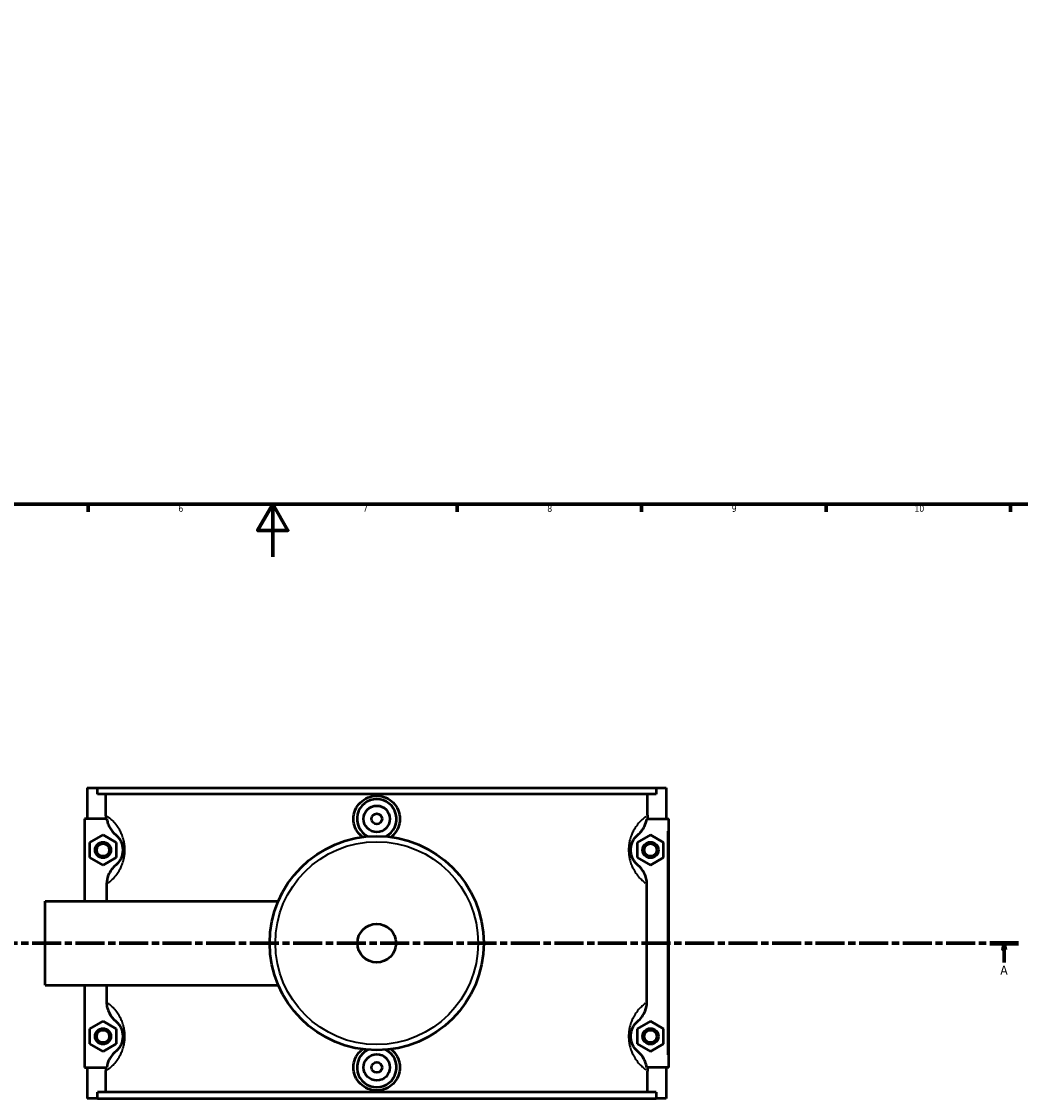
# Model space of a CAD drawing. Header units: millimetres. Extents: x 0 to 968, y -206 to 1211.
# Tile 3 of 8: x 325 to 705, y -206 to 203. Entities that reach past the tile are written whole.
import ezdxf

# ---------------------------------------------------------------- set-up
doc = ezdxf.new("R2010")
doc.units = ezdxf.units.MM
doc.linetypes.add('CHAIN', pattern=[0.3543, 0.2362, -0.0295, 0.0591, -0.0295])
for name, color, linetype, lineweight in [('Border (ISO)', 7, 'Continuous', 70), ('Section Line (ISO)', 7, 'CHAIN', 70), ('Visible (ISO)', 7, 'Continuous', 50), ('Visible Narrow (ISO)', 7, 'Continuous', 35)]:
    doc.layers.add(name, color=color, linetype=linetype, lineweight=lineweight)
doc.styles.add('Label Text (ISO)', font='tahoma.ttf')
doc.styles.add('Note Text (ISO)', font='tahoma.ttf')

# ---------------------------------------------------------------- blocks, each defined once
blk = doc.blocks.new('Borders Default Border')
at = {"layer": 'Border (ISO)'}
for p, q in [((350.42, 20), (350.42, 17.1)), ((490.58, 20), (490.58, 17.1)), ((560.67, 20), (560.67, 17.1)), ((630.75, 20), (630.75, 17.1)), ((700.83, 20), (700.83, 17.1))]:
    blk.add_line(p, q, dxfattribs=at)
at = {"layer": 'Border (ISO)', "flags": 128}
for points in [[(20, 20), (20, 574), (821, 574), (821, 20), (20, 20)], [(420.5, 0), (420.5, 20), (414.73, 10), (426.27, 10), (420.5, 20)]]:
    blk.add_lwpolyline(points, dxfattribs=at)
at = {"layer": 'Border (ISO)', "color": 232, "true_color": 0xca0064, "char_height": 2.5, "attachment_point": 7, "style": 'Note Text (ISO)'}
for s, insert in [('6', (384.66, 17.05)), ('7', (454.77, 17.1)), ('8', (524.81, 17.04)), ('9', (594.88, 17.05)), ('10', (664.29, 17.05))]:
    blk.add_mtext(s, dxfattribs=dict(at, insert=insert))
blk = doc.blocks.new('2dTransSection0')
at = {"layer": 'Section Line (ISO)', "linetype": 'CHAIN', "ltscale": 46.681}
blk.add_line((279.45, -146.75), (703.87, -146.75), dxfattribs=at)
at = {"layer": 'Section Line (ISO)', "linetype": 'Continuous', "lineweight": 140}
for p, q in [((279.45, -146.75), (290.39, -146.75)), ((692.93, -146.75), (703.87, -146.75))]:
    blk.add_line(p, q, dxfattribs=at)
at = {"layer": 'Section Line (ISO)', "linetype": 'Continuous'}
for p, q in [((284.92, -146.75), (284.42, -149.25)), ((284.92, -149.25), (284.92, -146.75)), ((285.42, -149.25), (284.92, -146.75)), ((698.4, -146.75), (697.9, -149.25)), ((698.4, -149.25), (698.4, -146.75)), ((698.9, -149.25), (698.4, -146.75)), ((284.42, -149.25), (285.42, -149.25)), ((284.92, -154.16), (284.92, -149.25)), ((697.9, -149.25), (698.9, -149.25)), ((698.4, -154.16), (698.4, -149.25))]:
    blk.add_line(p, q, dxfattribs=at)
at = {"layer": 'Section Line (ISO)', "linetype": 'Continuous', "flags": 128}
for points in [[(285.42, -149.25), (284.92, -146.75), (284.42, -149.25), (285.42, -149.25)], [(698.9, -149.25), (698.4, -146.75), (697.9, -149.25), (698.9, -149.25)]]:
    blk.add_lwpolyline(points, dxfattribs=at)
at = {"layer": 'Section Line (ISO)'}
for points in [[(285.42, -149.25), (284.92, -146.75), (284.42, -149.25), (285.42, -149.25)], [(698.9, -149.25), (698.4, -146.75), (697.9, -149.25), (698.9, -149.25)]]:
    blk.add_solid(points, dxfattribs=at)
at = {"layer": 'Section Line (ISO)', "char_height": 3.5, "attachment_point": 7, "style": 'Label Text (ISO)'}
for insert in [(283.43, -158.75), (696.91, -158.75)]:
    blk.add_mtext('A', dxfattribs=dict(at, insert=insert))

msp = doc.modelspace()

# ---------------------------------------------------------------- linework, layer by layer
at = {"layer": 'Visible (ISO)'}
for p, q in [((350.031, -87.754), (350.031, -99.554)), ((350.031, -87.754), (353.932, -87.754)), ((353.932, -87.754), (566.131, -87.754)), ((353.932, -90.114), (353.932, -87.754)), ((566.131, -87.754), (566.131, -90.114)), ((566.131, -87.754), (570.031, -87.754)), ((570.031, -87.754), (570.031, -99.554)), ((566.131, -90.114), (353.932, -90.114)), ((357.163, -98.172), (357.163, -90.114)), ((562.899, -98.172), (562.899, -90.114)), ((357.47, -99.554), (349.031, -99.554)), ((349.031, -99.554), (349.031, -130.754)), ((562.592, -99.554), (570.531, -99.554)), ((570.531, -99.554), (571.031, -99.554)), ((571.031, -193.954), (571.031, -99.554)), ((351.031, -108.467), (356.031, -105.581)), ((356.031, -105.581), (361.031, -108.467)), ((564.031, -105.581), (559.031, -108.467)), ((569.031, -108.467), (564.031, -105.581)), ((351.031, -114.241), (351.031, -108.467)), ((361.031, -108.467), (361.031, -114.241)), ((559.031, -108.467), (559.031, -114.241)), ((569.031, -114.241), (569.031, -108.467)), ((356.031, -117.128), (351.031, -114.241)), ((361.031, -114.241), (356.031, -117.128)), ((559.031, -114.241), (564.031, -117.128)), ((564.031, -117.128), (569.031, -114.241)), ((357.387, -124.379), (357.387, -130.754)), ((562.675, -169.129), (562.675, -124.379)), ((334.031, -162.754), (334.031, -130.754)), ((334.031, -130.754), (422.644, -130.754)), ((334.031, -162.754), (422.644, -162.754)), ((349.031, -162.754), (349.031, -193.954)), ((357.387, -162.754), (357.387, -169.129)), ((351.031, -179.267), (356.031, -176.381)), ((351.031, -185.041), (351.031, -179.267)), ((356.031, -176.381), (361.031, -179.267)), ((361.031, -179.267), (361.031, -185.041)), ((564.031, -176.381), (559.031, -179.267)), ((559.031, -179.267), (559.031, -185.041)), ((569.031, -179.267), (564.031, -176.381)), ((569.031, -185.041), (569.031, -179.267)), ((356.031, -187.928), (351.031, -185.041)), ((361.031, -185.041), (356.031, -187.928)), ((559.031, -185.041), (564.031, -187.928)), ((564.031, -187.928), (569.031, -185.041)), ((349.031, -193.954), (357.47, -193.954)), ((350.031, -193.954), (350.031, -205.754)), ((357.163, -203.394), (357.163, -195.336)), ((570.531, -193.954), (562.592, -193.954)), ((562.899, -203.394), (562.899, -195.336)), ((570.031, -193.954), (570.031, -205.754)), ((571.031, -193.954), (570.531, -193.954)), ((566.131, -203.394), (353.932, -203.394)), ((353.932, -205.754), (353.932, -203.394)), ((566.131, -203.394), (566.131, -205.754)), ((353.932, -205.754), (350.031, -205.754)), ((353.932, -205.754), (566.131, -205.754)), ((570.031, -205.754), (566.131, -205.754))]:
    msp.add_line(p, q, dxfattribs=at)
for centre, radius in [((460.031, -99.554), 5), ((460.031, -99.554), 2), ((460.031, -146.754), 40.667), ((356.031, -111.354), 3), ((356.031, -111.354), 2.4), ((564.031, -111.354), 3), ((564.031, -111.354), 2.4), ((460.031, -146.754), 7.32), ((356.031, -182.154), 3), ((356.031, -182.154), 2.4), ((564.031, -182.154), 3), ((564.031, -182.154), 2.4), ((460.031, -193.954), 5), ((460.031, -193.954), 2)]:
    msp.add_circle(centre, radius, dxfattribs=at)
for centre, start, end in [((460.031, -99.554), 297.09262, 242.90738), ((460.031, -193.954), 117.09262, 62.90738)]:
    msp.add_arc(centre, 7.5, start, end, dxfattribs=at)
for points, knots in [([(454.575, -106.454), (454.3, -106.239), (454.042, -106.011), (453.019, -104.995), (452.338, -104.007), (451.435, -101.84), (451.213, -100.66), (451.213, -98.448), (451.435, -97.269), (452.338, -95.102), (453.019, -94.114), (454.586, -92.556), (455.577, -91.882), (457.747, -90.988), (458.926, -90.768), (461.137, -90.768), (462.316, -90.988), (464.486, -91.882), (465.477, -92.556), (467.044, -94.114), (467.724, -95.102), (468.627, -97.269), (468.85, -98.448), (468.85, -99.554)], [1.8889303, 1.8889303, 1.8889303, 1.8889303, 1.9901411, 1.9901411, 2.3220179, 2.3220179, 2.6538947, 2.6538947, 2.9857715, 2.9857715, 3.3176483, 3.3176483, 3.6492452, 3.6492452, 3.9808421, 3.9808421, 4.3124389, 4.3124389, 4.6440358, 4.6440358, 4.9759126, 4.9759126, 5.3077894, 5.3077894, 5.3077894, 5.3077894]), ([(357.47, -99.554), (357.534, -100.026), (357.635, -100.492), (357.954, -101.561), (358.199, -102.154), (359.092, -103.823), (359.894, -104.804), (360.855, -105.611)], [-0.7112375, -0.7112375, -0.7112375, -0.7112375, -0.56820357, -0.56820357, -0.37624413, -0.37624413, 0, 0, 0, 0]), ([(468.85, -99.554), (468.85, -100.66), (468.627, -101.84), (467.724, -104.007), (467.044, -104.995), (466.021, -106.011), (465.762, -106.239), (465.488, -106.454)], [0, 0, 0, 0, 0.33187679, 0.33187679, 0.66375358, 0.66375358, 0.76496443, 0.76496443, 0.76496443, 0.76496443]), ([(559.208, -105.611), (559.723, -105.178), (560.194, -104.694), (561.037, -103.629), (561.406, -103.048), (562.156, -101.525), (562.456, -100.554), (562.592, -99.554)], [-0.76094644, -0.76094644, -0.76094644, -0.76094644, -0.55927944, -0.55927944, -0.35366083, -0.35366083, -0.05036045, -0.05036045, -0.05036045, -0.05036045]), ([(360.855, -105.611), (360.941, -105.683), (361.031, -105.762), (361.291, -106.003), (361.469, -106.181), (361.847, -106.61), (362.048, -106.862), (362.408, -107.396), (362.566, -107.658), (362.821, -108.16), (362.92, -108.377), (363.115, -108.873), (363.21, -109.158), (363.345, -109.68), (363.394, -109.905), (363.472, -110.383), (363.501, -110.637), (363.526, -111.047), (363.531, -111.201), (363.531, -111.354), (363.531, -111.508), (363.526, -111.661), (363.501, -112.071), (363.472, -112.325), (363.394, -112.803), (363.345, -113.028), (363.21, -113.551), (363.115, -113.835), (362.92, -114.332), (362.821, -114.549), (362.566, -115.05), (362.408, -115.312), (362.048, -115.847), (361.847, -116.098), (361.469, -116.527), (361.291, -116.705), (361.031, -116.946), (360.941, -117.025), (360.855, -117.097)], [1.0304347, 1.0304347, 1.0304347, 1.0304347, 1.2682389, 1.2682389, 1.6925176, 1.6925176, 2.1273008, 2.1273008, 2.4626384, 2.4626384, 2.6843903, 2.6843903, 2.9273689, 2.9273689, 3.0941811, 3.0941811, 3.2667729, 3.2667729, 3.3680034, 3.3680034, 3.3680034, 3.4692339, 3.4692339, 3.6418257, 3.6418257, 3.8086379, 3.8086379, 4.0516165, 4.0516165, 4.2733684, 4.2733684, 4.608706, 4.608706, 5.0434892, 5.0434892, 5.4677679, 5.4677679, 5.7055721, 5.7055721, 5.7055721, 5.7055721]), ([(559.208, -117.097), (559.122, -117.025), (559.032, -116.946), (558.771, -116.705), (558.593, -116.527), (558.215, -116.098), (558.015, -115.847), (557.655, -115.312), (557.496, -115.05), (557.242, -114.549), (557.143, -114.332), (556.948, -113.835), (556.853, -113.551), (556.717, -113.028), (556.669, -112.803), (556.59, -112.325), (556.561, -112.071), (556.536, -111.661), (556.531, -111.508), (556.531, -111.354), (556.531, -111.201), (556.536, -111.047), (556.561, -110.637), (556.59, -110.383), (556.669, -109.905), (556.717, -109.68), (556.853, -109.158), (556.948, -108.873), (557.143, -108.377), (557.242, -108.16), (557.496, -107.658), (557.655, -107.396), (558.015, -106.862), (558.215, -106.61), (558.593, -106.181), (558.771, -106.003), (559.032, -105.762), (559.122, -105.683), (559.208, -105.611)], [1.0304345, 1.0304345, 1.0304345, 1.0304345, 1.2682386, 1.2682386, 1.6925176, 1.6925176, 2.1273008, 2.1273008, 2.4626384, 2.4626384, 2.6843901, 2.6843901, 2.9273688, 2.9273688, 3.0941809, 3.0941809, 3.2667727, 3.2667727, 3.3680032, 3.3680032, 3.3680032, 3.4692338, 3.4692338, 3.6418255, 3.6418255, 3.8086377, 3.8086377, 4.0516163, 4.0516163, 4.2733681, 4.2733681, 4.6087056, 4.6087056, 5.0434888, 5.0434888, 5.4677679, 5.4677679, 5.705572, 5.705572, 5.705572, 5.705572]), ([(360.855, -117.097), (360.244, -117.61), (359.697, -118.194), (358.745, -119.494), (358.348, -120.209), (357.614, -122.052), (357.387, -123.21), (357.387, -124.379)], [-0.8337033, -0.8337033, -0.8337033, -0.8337033, -0.5948803, -0.5948803, -0.35083648, -0.35083648, 0, 0, 0, 0]), ([(562.675, -124.379), (562.675, -123.637), (562.584, -122.898), (562.228, -121.462), (561.966, -120.77), (561.031, -118.959), (560.205, -117.935), (559.208, -117.097)], [-0.83463262, -0.83463262, -0.83463262, -0.83463262, -0.61173778, -0.61173778, -0.39051047, -0.39051047, 0, 0, 0, 0]), ([(357.387, -169.129), (357.387, -169.871), (357.479, -170.61), (357.835, -172.046), (358.096, -172.738), (359.031, -174.549), (359.858, -175.574), (360.855, -176.411)], [-0.83463262, -0.83463262, -0.83463262, -0.83463262, -0.61173778, -0.61173778, -0.39051047, -0.39051047, 0, 0, 0, 0]), ([(559.208, -176.411), (559.818, -175.898), (560.366, -175.315), (561.317, -174.014), (561.714, -173.3), (562.448, -171.456), (562.675, -170.298), (562.675, -169.129)], [-0.8337033, -0.8337033, -0.8337033, -0.8337033, -0.5948803, -0.5948803, -0.35083648, -0.35083648, 0, 0, 0, 0]), ([(360.855, -176.411), (360.941, -176.483), (361.031, -176.562), (361.291, -176.803), (361.469, -176.981), (361.847, -177.41), (362.048, -177.662), (362.408, -178.196), (362.566, -178.458), (362.821, -178.96), (362.92, -179.177), (363.115, -179.673), (363.21, -179.958), (363.345, -180.48), (363.394, -180.705), (363.472, -181.183), (363.501, -181.437), (363.526, -181.847), (363.531, -182.001), (363.531, -182.154), (363.531, -182.308), (363.526, -182.461), (363.501, -182.871), (363.472, -183.125), (363.394, -183.603), (363.345, -183.828), (363.21, -184.351), (363.115, -184.635), (362.92, -185.132), (362.821, -185.349), (362.566, -185.85), (362.408, -186.112), (362.048, -186.647), (361.847, -186.898), (361.469, -187.327), (361.291, -187.505), (361.031, -187.746), (360.941, -187.825), (360.855, -187.897)], [1.0304347, 1.0304347, 1.0304347, 1.0304347, 1.2682389, 1.2682389, 1.6925176, 1.6925176, 2.1273008, 2.1273008, 2.4626384, 2.4626384, 2.6843903, 2.6843903, 2.9273689, 2.9273689, 3.0941811, 3.0941811, 3.2667729, 3.2667729, 3.3680034, 3.3680034, 3.3680034, 3.4692339, 3.4692339, 3.6418257, 3.6418257, 3.8086379, 3.8086379, 4.0516165, 4.0516165, 4.2733684, 4.2733684, 4.608706, 4.608706, 5.0434892, 5.0434892, 5.4677679, 5.4677679, 5.7055721, 5.7055721, 5.7055721, 5.7055721]), ([(559.208, -187.897), (559.122, -187.825), (559.032, -187.746), (558.771, -187.505), (558.593, -187.327), (558.215, -186.898), (558.015, -186.647), (557.655, -186.112), (557.496, -185.85), (557.242, -185.349), (557.143, -185.132), (556.948, -184.635), (556.853, -184.351), (556.717, -183.828), (556.669, -183.603), (556.59, -183.125), (556.561, -182.871), (556.536, -182.461), (556.531, -182.308), (556.531, -182.154), (556.531, -182.001), (556.536, -181.847), (556.561, -181.437), (556.59, -181.183), (556.669, -180.705), (556.717, -180.48), (556.853, -179.958), (556.948, -179.673), (557.143, -179.177), (557.242, -178.96), (557.496, -178.458), (557.655, -178.196), (558.015, -177.662), (558.215, -177.41), (558.593, -176.981), (558.771, -176.803), (559.032, -176.562), (559.122, -176.483), (559.208, -176.411)], [1.0304345, 1.0304345, 1.0304345, 1.0304345, 1.2682386, 1.2682386, 1.6925176, 1.6925176, 2.1273008, 2.1273008, 2.4626384, 2.4626384, 2.6843901, 2.6843901, 2.9273688, 2.9273688, 3.0941809, 3.0941809, 3.2667727, 3.2667727, 3.3680032, 3.3680032, 3.3680032, 3.4692338, 3.4692338, 3.6418255, 3.6418255, 3.8086377, 3.8086377, 4.0516163, 4.0516163, 4.2733681, 4.2733681, 4.6087056, 4.6087056, 5.0434888, 5.0434888, 5.4677679, 5.4677679, 5.705572, 5.705572, 5.705572, 5.705572]), ([(360.855, -187.897), (360.339, -188.33), (359.869, -188.814), (359.025, -189.879), (358.657, -190.461), (357.906, -191.983), (357.606, -192.955), (357.47, -193.954)], [-0.76094644, -0.76094644, -0.76094644, -0.76094644, -0.55927944, -0.55927944, -0.35366083, -0.35366083, -0.05036045, -0.05036045, -0.05036045, -0.05036045]), ([(468.85, -193.954), (468.85, -195.06), (468.627, -196.24), (467.724, -198.407), (467.044, -199.395), (465.477, -200.952), (464.486, -201.627), (462.316, -202.521), (461.137, -202.74), (458.926, -202.74), (457.747, -202.521), (455.577, -201.627), (454.586, -200.952), (453.019, -199.395), (452.338, -198.407), (451.435, -196.24), (451.213, -195.06), (451.213, -193.954), (451.213, -192.848), (451.435, -191.669), (452.338, -189.502), (453.019, -188.514), (454.042, -187.497), (454.3, -187.269), (454.575, -187.054)], [2.6538947, 2.6538947, 2.6538947, 2.6538947, 2.9857715, 2.9857715, 3.3176483, 3.3176483, 3.6492452, 3.6492452, 3.9808421, 3.9808421, 4.3124389, 4.3124389, 4.6440358, 4.6440358, 4.9759126, 4.9759126, 5.3077894, 5.3077894, 5.3077894, 5.6396662, 5.6396662, 5.971543, 5.971543, 6.0727538, 6.0727538, 6.0727538, 6.0727538]), ([(465.488, -187.054), (465.762, -187.269), (466.021, -187.497), (467.044, -188.514), (467.724, -189.502), (468.627, -191.669), (468.85, -192.848), (468.85, -193.954)], [7.19671968, 7.19671968, 7.19671968, 7.19671968, 7.29793052, 7.29793052, 7.62980732, 7.62980732, 7.96168411, 7.96168411, 7.96168411, 7.96168411]), ([(562.592, -193.954), (562.528, -193.483), (562.427, -193.016), (562.109, -191.947), (561.864, -191.354), (560.971, -189.685), (560.168, -188.704), (559.208, -187.897)], [-0.7112375, -0.7112375, -0.7112375, -0.7112375, -0.56820357, -0.56820357, -0.37624413, -0.37624413, 0, 0, 0, 0])]:
    msp.add_open_spline(points, degree=3, knots=knots, dxfattribs=at)
for points in [[(357.269, -99.554), (357.199, -99.097), (357.163, -98.635), (357.163, -98.172)], [(562.899, -98.172), (562.899, -98.636), (562.863, -99.098), (562.793, -99.554)], [(357.163, -195.336), (357.163, -194.872), (357.199, -194.41), (357.269, -193.954)], [(562.793, -193.954), (562.864, -194.411), (562.899, -194.873), (562.899, -195.336)]]:
    msp.add_open_spline(points, degree=3, dxfattribs=at)
at = {"layer": 'Visible Narrow (ISO)'}
msp.add_line((570.531, -104.274), (570.531, -189.234), dxfattribs=at)
msp.add_circle((460.031, -146.754), 38.525, dxfattribs=at)
for points, knots in [([(358.045, -123.889), (358.212, -123.758), (358.385, -123.617), (358.965, -123.127), (359.393, -122.735), (360.303, -121.792), (360.785, -121.238), (361.651, -120.062), (362.032, -119.485), (362.644, -118.382), (362.882, -117.905), (363.351, -116.812), (363.58, -116.187), (363.907, -115.037), (364.023, -114.542), (364.212, -113.491), (364.282, -112.932), (364.342, -112.029), (364.354, -111.692), (364.354, -111.354), (364.354, -111.017), (364.342, -110.679), (364.282, -109.776), (364.212, -109.218), (364.023, -108.166), (363.907, -107.672), (363.58, -106.522), (363.351, -105.896), (362.882, -104.803), (362.644, -104.326), (362.032, -103.224), (361.651, -102.646), (360.785, -101.471), (360.303, -100.917), (359.393, -99.974), (358.965, -99.581), (358.295, -99.015), (358.039, -98.812), (357.796, -98.629)], [-5.656253, -5.656253, -5.656253, -5.656253, -5.4677679, -5.4677679, -5.0434892, -5.0434892, -4.608706, -4.608706, -4.2733684, -4.2733684, -4.0516165, -4.0516165, -3.8086379, -3.8086379, -3.6418257, -3.6418257, -3.4692339, -3.4692339, -3.3680034, -3.3680034, -3.3680034, -3.2667729, -3.2667729, -3.0941811, -3.0941811, -2.9273689, -2.9273689, -2.6843903, -2.6843903, -2.4626384, -2.4626384, -2.1273008, -2.1273008, -1.6925176, -1.6925176, -1.2682389, -1.2682389, -0.9847371, -0.9847371, -0.9847371, -0.9847371]), ([(562.266, -98.629), (562.023, -98.812), (561.767, -99.015), (561.098, -99.581), (560.669, -99.974), (559.76, -100.917), (559.277, -101.471), (558.411, -102.646), (558.03, -103.224), (557.418, -104.326), (557.18, -104.803), (556.711, -105.896), (556.483, -106.522), (556.156, -107.672), (556.039, -108.166), (555.851, -109.218), (555.781, -109.776), (555.72, -110.679), (555.709, -111.017), (555.709, -111.354), (555.709, -111.692), (555.72, -112.029), (555.781, -112.932), (555.851, -113.491), (556.039, -114.542), (556.156, -115.037), (556.483, -116.187), (556.711, -116.812), (557.18, -117.905), (557.418, -118.382), (558.03, -119.485), (558.411, -120.062), (559.277, -121.238), (559.76, -121.792), (560.669, -122.735), (561.098, -123.127), (561.677, -123.617), (561.85, -123.758), (562.018, -123.889)], [-5.7512696, -5.7512696, -5.7512696, -5.7512696, -5.4677679, -5.4677679, -5.0434888, -5.0434888, -4.6087056, -4.6087056, -4.2733681, -4.2733681, -4.0516163, -4.0516163, -3.8086377, -3.8086377, -3.6418255, -3.6418255, -3.4692338, -3.4692338, -3.3680032, -3.3680032, -3.3680032, -3.2667727, -3.2667727, -3.0941809, -3.0941809, -2.9273688, -2.9273688, -2.6843901, -2.6843901, -2.4626384, -2.4626384, -2.1273008, -2.1273008, -1.6925176, -1.6925176, -1.2682386, -1.2682386, -1.0797536, -1.0797536, -1.0797536, -1.0797536]), ([(357.796, -194.88), (358.039, -194.696), (358.295, -194.493), (358.965, -193.927), (359.393, -193.535), (360.303, -192.592), (360.785, -192.038), (361.651, -190.862), (362.032, -190.285), (362.644, -189.182), (362.882, -188.705), (363.351, -187.612), (363.58, -186.987), (363.907, -185.837), (364.023, -185.342), (364.212, -184.291), (364.282, -183.732), (364.342, -182.829), (364.354, -182.492), (364.354, -182.154), (364.354, -181.817), (364.342, -181.479), (364.282, -180.576), (364.212, -180.018), (364.023, -178.966), (363.907, -178.472), (363.58, -177.322), (363.351, -176.696), (362.882, -175.603), (362.644, -175.126), (362.032, -174.024), (361.651, -173.446), (360.785, -172.271), (360.303, -171.717), (359.393, -170.774), (358.965, -170.381), (358.385, -169.891), (358.212, -169.751), (358.045, -169.62)], [-5.7512697, -5.7512697, -5.7512697, -5.7512697, -5.4677679, -5.4677679, -5.0434892, -5.0434892, -4.608706, -4.608706, -4.2733684, -4.2733684, -4.0516165, -4.0516165, -3.8086379, -3.8086379, -3.6418257, -3.6418257, -3.4692339, -3.4692339, -3.3680034, -3.3680034, -3.3680034, -3.2667729, -3.2667729, -3.0941811, -3.0941811, -2.9273689, -2.9273689, -2.6843903, -2.6843903, -2.4626384, -2.4626384, -2.1273008, -2.1273008, -1.6925176, -1.6925176, -1.2682389, -1.2682389, -1.0797538, -1.0797538, -1.0797538, -1.0797538]), ([(562.018, -169.62), (561.85, -169.751), (561.677, -169.891), (561.098, -170.381), (560.669, -170.774), (559.76, -171.717), (559.277, -172.271), (558.411, -173.446), (558.03, -174.024), (557.418, -175.126), (557.18, -175.603), (556.711, -176.696), (556.483, -177.322), (556.156, -178.472), (556.039, -178.966), (555.851, -180.018), (555.781, -180.576), (555.72, -181.479), (555.709, -181.817), (555.709, -182.154), (555.709, -182.492), (555.72, -182.829), (555.781, -183.732), (555.851, -184.291), (556.039, -185.342), (556.156, -185.837), (556.483, -186.987), (556.711, -187.612), (557.18, -188.705), (557.418, -189.182), (558.03, -190.285), (558.411, -190.862), (559.277, -192.038), (559.76, -192.592), (560.669, -193.535), (561.098, -193.927), (561.767, -194.493), (562.023, -194.696), (562.266, -194.88)], [-5.6562528, -5.6562528, -5.6562528, -5.6562528, -5.4677679, -5.4677679, -5.0434888, -5.0434888, -4.6087056, -4.6087056, -4.2733681, -4.2733681, -4.0516163, -4.0516163, -3.8086377, -3.8086377, -3.6418255, -3.6418255, -3.4692338, -3.4692338, -3.3680032, -3.3680032, -3.3680032, -3.2667727, -3.2667727, -3.0941809, -3.0941809, -2.9273688, -2.9273688, -2.6843901, -2.6843901, -2.4626384, -2.4626384, -2.1273008, -2.1273008, -1.6925176, -1.6925176, -1.2682386, -1.2682386, -0.9847369, -0.9847369, -0.9847369, -0.9847369])]:
    msp.add_open_spline(points, degree=3, knots=knots, dxfattribs=at)

# ---------------------------------------------------------------- block references
msp.add_blockref('Borders Default Border', (0, 0))
at = {"layer": 'Section Line (ISO)'}
msp.add_blockref('2dTransSection0', (0, 0), dxfattribs=at)

doc.saveas('drawing.dxf')
